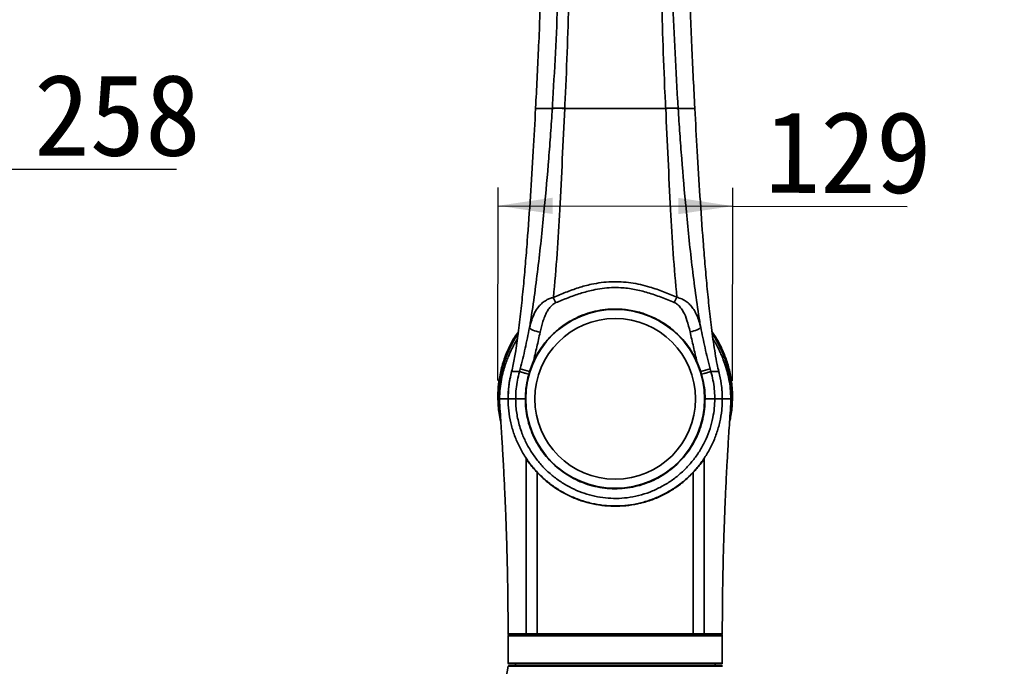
# Model space of a CAD drawing. Header units: millimetres. Extents: x 0 to 297, y 0 to 209.
# Tile 23 of 42: x 99 to 153, y 54 to 90. Entities that reach past the tile are written whole.
import ezdxf

# ---------------------------------------------------------------- set-up
doc = ezdxf.new("R2010")
doc.units = ezdxf.units.MM
doc.header["$PDSIZE"] = -1
doc.layers.add('图层0', color=7, linetype='Continuous')
doc.styles.add('SLDTEXTSTYLE0', font='SIMSUN.TTC')
doc.styles.add('SLDTEXTSTYLE5', font='SIMSUN.TTC', dxfattribs={"bigfont": 'bigfont'})
doc.dimstyles.new('SLDDIMSTYLE0', dxfattribs={"dimtxt": 4.5, "dimasz": 3, "dimexe": 0, "dimexo": 0.0625, "dimgap": 1.125, "dimtad": 2, "dimlfac": 10, "dimrnd": 1e-09, "dimzin": 12, "dimdsep": 46, "dimtxsty": 'SLDTEXTSTYLE0', "dimsah": 1, "dimcen": 0.09, "dimadec": 0, "dimazin": 3, "dimtfac": 1, "dimtofl": 0, "dimtmove": 0, "dimatfit": 3, "dimfxl": 0, "dimfrac": 2, "dimtolj": 1, "dimtzin": 12, "dimarcsym": 0})
doc.dimstyles.new('SLDDIMSTYLE10', dxfattribs={"dimtxt": 3.5, "dimasz": 3, "dimexe": 0, "dimexo": 0.0625, "dimgap": 0.875, "dimtad": 0, "dimtih": 1, "dimtoh": 1, "dimdec": 6, "dimlfac": 2, "dimrnd": 1e-09, "dimzin": 12, "dimdsep": 46, "dimtxsty": 'SLDTEXTSTYLE0', "dimblk1": 'NONE', "dimblk2": 'NONE', "dimsah": 1, "dimcen": 0, "dimadec": 0, "dimazin": 3, "dimtfac": 1, "dimtmove": 0, "dimatfit": 3, "dimldrblk": 'NONE', "dimfxl": 0, "dimfrac": 2, "dimtolj": 1, "dimtzin": 12, "dimarcsym": 0})
doc.dimstyles.new('SLDDIMSTYLE13', dxfattribs={"dimtxt": 3.5, "dimasz": 3, "dimexe": 0, "dimexo": 0.0625, "dimgap": 0.875, "dimtad": 0, "dimtih": 1, "dimtoh": 1, "dimlfac": 2, "dimrnd": 1e-09, "dimzin": 12, "dimdsep": 46, "dimtxsty": 'SLDTEXTSTYLE0', "dimblk1": 'NONE', "dimblk2": 'NONE', "dimsah": 1, "dimcen": 0, "dimadec": 0, "dimazin": 3, "dimtol": 1, "dimtp": 0.01, "dimtfac": 1, "dimtmove": 0, "dimatfit": 3, "dimldrblk": 'NONE', "dimfxl": 0, "dimfrac": 2, "dimtolj": 1, "dimarcsym": 0})
doc.dimstyles.new('SLDDIMSTYLE7', dxfattribs={"dimtxt": 3.5, "dimasz": 3, "dimexe": 0, "dimexo": 0.0625, "dimgap": 0.875, "dimtad": 0, "dimtih": 1, "dimtoh": 1, "dimlfac": 3, "dimrnd": 1e-09, "dimzin": 12, "dimdsep": 46, "dimtxsty": 'SLDTEXTSTYLE0', "dimblk1": 'NONE', "dimblk2": 'NONE', "dimsah": 1, "dimcen": 0, "dimadec": 0, "dimazin": 3, "dimtol": 1, "dimtp": 0.03, "dimtm": -0.01, "dimtfac": 1, "dimtmove": 0, "dimatfit": 3, "dimldrblk": 'NONE', "dimfxl": 0, "dimfrac": 2, "dimtolj": 1, "dimarcsym": 0})
doc.dimstyles.new('SLDDIMSTYLE8', dxfattribs={"dimtxt": 3.5, "dimasz": 3, "dimexe": 0, "dimexo": 0.0625, "dimgap": 0.875, "dimtad": 0, "dimtih": 1, "dimtoh": 1, "dimlfac": 3, "dimrnd": 1e-09, "dimzin": 12, "dimdsep": 46, "dimtxsty": 'SLDTEXTSTYLE0', "dimblk1": 'NONE', "dimblk2": 'NONE', "dimsah": 1, "dimcen": 0, "dimadec": 0, "dimazin": 3, "dimtfac": 1, "dimtmove": 0, "dimatfit": 3, "dimldrblk": 'NONE', "dimfxl": 0, "dimfrac": 2, "dimtolj": 1, "dimtzin": 12, "dimarcsym": 0})
doc.dimstyles.new('SLDDIMSTYLE9', dxfattribs={"dimtxt": 3.5, "dimasz": 3, "dimexe": 0, "dimexo": 0.0625, "dimgap": 0.875, "dimtad": 0, "dimtih": 1, "dimtoh": 1, "dimlfac": 2, "dimrnd": 1e-09, "dimzin": 12, "dimdsep": 46, "dimtxsty": 'SLDTEXTSTYLE0', "dimblk1": 'NONE', "dimblk2": 'NONE', "dimsah": 1, "dimcen": 0, "dimadec": 0, "dimazin": 3, "dimtfac": 1, "dimtmove": 0, "dimatfit": 3, "dimldrblk": 'NONE', "dimfxl": 0, "dimfrac": 2, "dimtolj": 1, "dimtzin": 12, "dimarcsym": 0})

# ---------------------------------------------------------------- blocks, each defined once
blk = doc.blocks.new('_D_2')
at = {"layer": '图层0'}
for p, q in [((71.324, 74.053), (71.324, 82.281)), ((97.067, 64.926), (97.067, 82.281)), ((97.067, 81.281), (71.324, 81.281)), ((97.067, 81.281), (107.885, 81.281))]:
    blk.add_line(p, q, dxfattribs=at)
for points in [[(71.324, 81.281), (74.324, 80.831), (74.324, 81.731)], [(97.067, 81.281), (94.067, 81.731), (94.067, 80.831)]]:
    blk.add_solid(points, dxfattribs=at)
at = {"layer": '图层0', "insert": (100.029, 86.518), "char_height": 4.5, "attachment_point": 1, "style": 'SLDTEXTSTYLE0'}
blk.add_mtext('258', dxfattribs=at)
blk = doc.blocks.new('_D_14')
at = {"layer": '图层0'}
for p, q in [((125.586, 69.635), (125.602, 80.266)), ((138.503, 69.615), (138.52, 80.246)), ((125.6, 79.266), (138.518, 79.246)), ((138.518, 79.246), (148.131, 79.232))]:
    blk.add_line(p, q, dxfattribs=at)
for points in [[(125.6, 79.266), (128.599, 78.811), (128.601, 79.711)], [(138.518, 79.246), (135.519, 79.701), (135.517, 78.801)]]:
    blk.add_solid(points, dxfattribs=at)
at = {"layer": '图层0', "insert": (140.283, 84.48), "char_height": 4.5, "attachment_point": 1, "rotation": 359.9134, "style": 'SLDTEXTSTYLE0'}
blk.add_mtext('129', dxfattribs=at)
blk = doc.blocks.new('SW_SYMBOL_HOLE_DEPTH')
at = {"layer": '图层0', "color": 0}
for p, q in [((0, 875), (800, 875)), ((400, 875), (400, 75)), ((100, 555), (400, 75)), ((700, 555), (400, 75))]:
    blk.add_line(p, q, dxfattribs=at)
blk = doc.blocks.new('_D_22')
at = {"layer": '图层0'}
blk.add_line((190.522, 127.2), (169.468, 127.2), dxfattribs=at)
at = {"layer": '图层0', "xscale": 0.004072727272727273, "yscale": 0.004072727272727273, "zscale": 0.004072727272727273}
blk.add_blockref('SW_SYMBOL_HOLE_DEPTH', (183.231, 127.487), dxfattribs=at)
at = {"layer": '图层0', "attachment_point": 1, "style": 'SLDTEXTSTYLE0'}
for s, insert, char_height in [('+', (177.412, 132.101), 2), ('0.03', (178.575, 132.101), 2), ('%%c', (169.468, 131.273), 3.5), ('4', (173.338, 131.273), 3.5), ('6', (186.897, 131.273), 3.5), ('0.01', (178.575, 129.774), 2), ('+', (177.412, 129.774), 2)]:
    blk.add_mtext(s, dxfattribs=dict(at, insert=insert, char_height=char_height))
blk = doc.blocks.new('_None')
blk = doc.blocks.new('_D_23')
at = {"layer": '图层0'}
blk.add_line((232.317, 127.552), (258.142, 127.552), dxfattribs=at)
at = {"layer": '图层0', "char_height": 3.5, "attachment_point": 1}
for s, insert, style in [('%%c', (237.978, 130.622), 'SLDTEXTSTYLE0'), (' 贯穿', (247.958, 130.622), 'SLDTEXTSTYLE5'), ('6-', (233.904, 130.622), 'SLDTEXTSTYLE0'), ('6.6', (241.848, 130.622), 'SLDTEXTSTYLE0'), ('圆周均布', (237.876, 126.549), 'SLDTEXTSTYLE5')]:
    blk.add_mtext(s, dxfattribs=dict(at, insert=insert, style=style))
blk = doc.blocks.new('_D_24')
at = {"layer": '图层0'}
blk.add_line((187.713, 100.037), (172.072, 100.037), dxfattribs=at)
at = {"layer": '图层0', "char_height": 3.5, "attachment_point": 1, "style": 'SLDTEXTSTYLE0'}
for s, insert in [('PCD', (172.072, 104.11)), ('%%c', (178.182, 104.11)), ('50', (182.052, 104.11))]:
    blk.add_mtext(s, dxfattribs=dict(at, insert=insert))
blk = doc.blocks.new('_D_25')
at = {"layer": '图层0'}
blk.add_line((195.24, 104.786), (220.862, 104.786), dxfattribs=at)
at = {"layer": '图层0', "xscale": 0.004072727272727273, "yscale": 0.004072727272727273, "zscale": 0.004072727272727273}
blk.add_blockref('SW_SYMBOL_HOLE_DEPTH', (213.122, 104.644), dxfattribs=at)
at = {"layer": '图层0', "char_height": 3.5, "attachment_point": 1}
for s, insert, style in [('4 x  M6 ', (196.828, 108.43), 'SLDTEXTSTYLE0'), (' 7', (216.788, 108.43), 'SLDTEXTSTYLE0'), ('圆周均布', (200.698, 104.357), 'SLDTEXTSTYLE5')]:
    blk.add_mtext(s, dxfattribs=dict(at, insert=insert, style=style))
blk = doc.blocks.new('_D_28')
at = {"layer": '图层0'}
blk.add_line((208.205, 56.62), (229.259, 56.62), dxfattribs=at)
at = {"layer": '图层0', "xscale": 0.004072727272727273, "yscale": 0.004072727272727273, "zscale": 0.004072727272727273}
blk.add_blockref('SW_SYMBOL_HOLE_DEPTH', (223.556, 56.906), dxfattribs=at)
at = {"layer": '图层0', "attachment_point": 1, "style": 'SLDTEXTSTYLE0'}
for s, insert, char_height in [('0.01', (218.9, 61.521), 2), ('%%c', (209.793, 60.693), 3.5), ('6', (213.663, 60.693), 3.5), ('+', (217.736, 61.521), 2), ('6', (227.222, 60.693), 3.5), ('0', (218.9, 59.193), 2)]:
    blk.add_mtext(s, dxfattribs=dict(at, insert=insert, char_height=char_height))

msp = doc.modelspace()

# ---------------------------------------------------------------- linework, layer by layer
at = {"color": 7, "linetype": 'Continuous', "lineweight": 35}
for p, q in [((127.65955928, 84.65559886), (127.65810904, 84.62845345)), ((128.57649291, 84.622964), (128.57682844, 84.62845406)), ((129.26088807, 84.63393879), (129.26061154, 84.62845345)), ((134.8257319, 84.62845325), (134.82551545, 84.6327147)), ((135.50953919, 84.62845397), (135.5098134, 84.62403304)), ((136.42827265, 84.62845345), (136.42681788, 84.65564306)), ((127.33081989, 70.14373295), (127.53085063, 70.6634712)), ((136.54862032, 70.67872021), (136.7555398, 70.14379348)), ((127.33081989, 70.14373295), (126.81269662, 70.2839337)), ((127.2828095, 69.98539176), (127.33081989, 70.14373295)), ((137.27350951, 70.28450824), (136.7555398, 70.14379348)), ((136.7555398, 70.14379348), (136.80356961, 69.98539188)), ((137.74928297, 70.12861951), (137.75957958, 70.08889357)), ((137.52624392, 68.62845345), (137.52624375, 68.62845345)), ((132.04318958, 62.72845345), (131.95020558, 62.72918621)), ((126.14318958, 55.57845373), (126.14318958, 54.07845345)), ((137.94300972, 55.57845373), (126.1433568, 55.57845373)), ((127.21107803, 55.62845373), (127.77893513, 55.62845373)), ((127.77893513, 55.62845373), (136.88073886, 55.62845373)), ((137.87975881, 55.62845373), (137.89301125, 55.62845373)), ((137.94297567, 55.57845373), (137.94300972, 55.57845373)), ((137.94318958, 54.07845345), (137.94318958, 55.57845373)), ((126.17756933, 53.92845345), (126.13953487, 53.89863139)), ((137.94684428, 53.89863139), (126.13953487, 53.89863139)), ((126.17756933, 53.92845345), (137.90880982, 53.92845345)), ((132.04318958, 54.02845345), (126.19318958, 54.02845345)), ((126.54318958, 54.02845345), (126.54318958, 53.92845345)), ((137.89318958, 54.02845345), (132.04318958, 54.02845345)), ((137.54318958, 53.92845345), (137.54318958, 54.02845345)), ((137.94684428, 53.89863139), (137.90880982, 53.92845345))]:
    msp.add_line(p, q, dxfattribs=at)
at = {"color": 8, "linetype": 'Continuous', "lineweight": 35}
for p, q in [((126.1433568, 55.57845373), (126.14318958, 55.57845373)), ((126.14318958, 54.07845345), (132.04318958, 54.07845345)), ((132.04318958, 54.07845345), (137.94318958, 54.07845345))]:
    msp.add_line(p, q, dxfattribs=at)
at = {"color": 7, "linetype": 'Continuous', "lineweight": 35, "flags": 128}
for points in [[(127.90684603, 72.29951177), (127.80002726, 72.32278072), (127.69675974, 72.3504409), (127.60047666, 72.38157274), (127.51437901, 72.41514125), (127.44132915, 72.45003041), (127.38375567, 72.48508033), (127.34357262, 72.51912573), (127.32211592, 72.55103478)], [(136.75291154, 72.57143008), (136.73140646, 72.53926073), (136.69120066, 72.50494823), (136.6336296, 72.4696323), (136.56060557, 72.43448599), (136.47455411, 72.40067672), (136.3783335, 72.3693275), (136.27513979, 72.3414796), (136.16840064, 72.31805804)], [(126.14406481, 68.52683183), (126.15317144, 68.97150794), (126.18663613, 69.34314338)], [(137.92244229, 69.12280909), (137.93320771, 68.97150794), (137.94318958, 68.62845345)]]:
    msp.add_lwpolyline(points, dxfattribs=at)
at = {"color": 7, "linetype": 'Continuous', "lineweight": 35}
for radius in [4.925, 4.425]:
    msp.add_circle((132.04318958, 68.62845345), radius, dxfattribs=at)
for centre, radius, start, end in [((131.22656168, 75.29021899), 2.80109457, 202.572698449, 209.067277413), ((132.86195338, 75.29483115), 2.79041555, 330.862613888, 337.400944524), ((132.04318958, 68.62845345), 5.9, 165.271473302, 172.565805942), ((126.1931829, 55.67845373), 0.05, 179.977632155, 270.000832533), ((126.19318958, 55.57845373), 0.05, 90, 180), ((137.89301048, 55.57845449), 0.04999924, 359.999126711, 89.999126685), ((137.89318956, 55.57845373), 0.05000001, 0.058721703, 89.999943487), ((137.89319644, 55.67845373), 0.05, 269.99958535, 0.007242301), ((116.21563118, 55.12994602), 10, 324.706538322, 352.927137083), ((126.19318958, 54.07845345), 0.05, 180, 270), ((137.89318958, 54.07845345), 0.05, 270, 0)]:
    msp.add_arc(centre, radius, start, end, dxfattribs=at)
for points, knots in [([(128.11794209, 98.12845345), (128.11794207, 98.12845145), (128.1046199, 97.05650838), (128.06333507, 94.80878377), (127.96159159, 91.38508986), (127.82799118, 87.96576207), (127.71387798, 85.72311495), (127.65955928, 84.65559886)], [0, 0, 0, 0, 0.000000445, 0.2386838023, 0.5004022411, 0.7621878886, 1, 1, 1, 1]), ([(128.57682848, 84.62845406), (128.5768286, 84.62845606), (128.59431354, 84.91457566), (128.67139867, 86.17752032), (128.79108907, 88.41740293), (128.91504892, 91.36176419), (129.00807287, 94.32041275), (129.05170717, 96.56830941), (129.06521152, 97.82550345), (129.06806361, 98.0910206)], [0, 0, 0, 0, 0.0000004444, 0.0637700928, 0.2814877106, 0.4992086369, 0.7200417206, 0.9408733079, 1, 1, 1, 1]), ([(129.52129086, 98.1284532), (129.5245285, 97.86369391), (129.53989671, 96.60695423), (129.54364327, 94.35847207), (129.50591165, 91.39391683), (129.42990169, 88.43966816), (129.33887112, 86.18965948), (129.2752776, 84.92101423), (129.26088734, 84.6339388)], [0, 0, 0, 0, 0.0588687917, 0.2794339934, 0.5000014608, 0.7181085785, 0.9362121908, 1, 1, 1, 1]), ([(134.8255156, 84.6327147), (134.81163062, 84.90933787), (134.74820258, 86.17298126), (134.65862904, 88.42345791), (134.56817042, 91.98631533), (134.536291, 95.22077825), (134.55857782, 97.46943348), (134.56510948, 98.1284533)], [0, 0, 0, 0, 0.061459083, 0.2807514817, 0.5000475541, 0.8534775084, 1, 1, 1, 1]), ([(135.01787901, 98.12845478), (135.01787904, 98.12845278), (135.02631507, 97.45581124), (135.05213526, 95.19518891), (135.14582509, 91.95313932), (135.29558966, 88.40141903), (135.41526484, 86.16143651), (135.49246628, 84.90383127), (135.5095391, 84.62845597), (135.50953922, 84.62845397)], [0, 0, 0, 0, 0.0000004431, 0.1493435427, 0.5021647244, 0.720480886, 0.9387941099, 0.9999995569, 1, 1, 1, 1]), ([(136.42681788, 84.65564306), (136.3724993, 85.72314579), (136.2583729, 87.96602949), (136.12476564, 91.38612999), (136.02295503, 94.80982474), (135.98186803, 97.05729327), (135.96843747, 98.12845145), (135.96843745, 98.12845345)], [0, 0, 0, 0, 0.2378099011, 0.4996520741, 0.761490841, 0.999999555, 1, 1, 1, 1]), ([(127.65810904, 84.62845345), (127.65810893, 84.62845145), (127.61607287, 83.84211642), (127.52700206, 82.22751627), (127.37785805, 79.78594991), (127.23136952, 77.71958657), (127.09867876, 76.06987243), (126.98908832, 74.83584137), (126.86473588, 73.60839254), (126.74790444, 72.6075182), (126.64473747, 71.83330347), (126.55276308, 71.20129199), (126.47389843, 70.77430307), (126.42764954, 70.5239023)], [0, 0, 0, 0, 0.0000004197, 0.1652499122, 0.3393555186, 0.5134482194, 0.6003969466, 0.6874045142, 0.7743203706, 0.8611439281, 0.9017772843, 0.9423988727, 1, 1, 1, 1]), ([(127.32211592, 72.55103478), (127.34109476, 72.66528518), (127.44554035, 73.29403532), (127.61282653, 74.44094139), (127.87451447, 76.51199476), (128.13562847, 78.98619892), (128.34992917, 81.40438025), (128.48885129, 83.24319864), (128.54728092, 84.16304848), (128.57649515, 84.62296423)], [0, 0, 0, 0, 0.02861946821, 0.15750048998, 0.28638856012, 0.54445356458, 0.77211234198, 0.88605844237, 1, 1, 1, 1]), ([(128.57682867, 84.62845406), (128.44555403, 84.62845394), (128.18315766, 84.6284537), (127.91337121, 84.62845353), (127.72584981, 84.62845346), (127.68069761, 84.62845345), (127.65810905, 84.62845345)], [0, 0, 0, 0, 0.2534736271, 0.5066519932, 0.7531897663, 1, 1, 1, 1]), ([(129.26054307, 84.62845334), (129.21669898, 83.69771821), (129.12899508, 81.83591466), (129.00800489, 79.16705693), (128.85685255, 76.62520423), (128.71233162, 75.01856128), (128.64004992, 74.2150038)], [0, 0, 0, 0, 0.2681544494, 0.5364049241, 0.7681343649, 1, 1, 1, 1]), ([(129.26057846, 84.62845345), (129.43235484, 84.6284535), (129.77590166, 84.62845362), (130.41309706, 84.628454), (131.169754, 84.62845429), (131.75206355, 84.62845361), (132.04318957, 84.62845326)], [0, 0, 0, 0, 0.1983005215, 0.3965941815, 0.6983268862, 1, 1, 1, 1]), ([(132.04318957, 84.62845326), (132.33431538, 84.62845372), (132.91662464, 84.62845464), (133.673272, 84.62845291), (134.31045107, 84.62845282), (134.65398368, 84.62845311), (134.8257529, 84.62845325)], [0, 0, 0, 0, 0.3016785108, 0.6034167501, 0.8017050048, 1, 1, 1, 1]), ([(134.8257319, 84.62845325), (134.90416901, 84.63055014), (135.06104332, 84.63474394), (135.25497433, 84.63551138), (135.41308396, 84.63247154), (135.47757024, 84.62684587), (135.5098134, 84.62403304)], [0, 0, 0, 0, 0.24999954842, 0.4999993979, 0.74999954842, 1, 1, 1, 1]), ([(135.43811121, 74.22252998), (135.36640038, 75.0241991), (135.22292229, 76.62816821), (135.07567576, 79.16725724), (134.96030111, 81.83554354), (134.8706191, 83.69740401), (134.8257724, 84.62845249)], [0, 0, 0, 0, 0.2314864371, 0.4631550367, 0.7315434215, 1, 1, 1, 1]), ([(136.42827264, 84.62845345), (136.40568398, 84.62845345), (136.36053158, 84.62845346), (136.17300857, 84.62845352), (135.9032182, 84.62845366), (135.6408165, 84.62845387), (135.50953919, 84.62845397)], [0, 0, 0, 0, 0.2468087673, 0.4933450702, 0.7465249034, 1, 1, 1, 1]), ([(135.50981488, 84.6240329), (135.5394508, 84.16434963), (135.59872391, 83.24496316), (135.73836944, 81.40508954), (135.94715367, 78.98464634), (136.20459807, 76.50657282), (136.46524169, 74.43214723), (136.63205216, 73.29364659), (136.73563496, 72.67466933), (136.75291154, 72.57143008)], [0, 0, 0, 0, 0.1140799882, 0.2281649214, 0.4565961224, 0.7152079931, 0.8446527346, 0.9740896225, 1, 1, 1, 1]), ([(137.65913381, 70.52176946), (137.62097671, 70.72262087), (137.54456653, 71.12482892), (137.45060624, 71.75727526), (137.34059511, 72.58434173), (137.21972119, 73.61164386), (137.09548429, 74.8385547), (136.98594166, 76.07243769), (136.85372398, 77.72173451), (136.70819386, 79.78714924), (136.55963787, 82.22780979), (136.47038114, 83.84194502), (136.42827275, 84.62845145), (136.42827264, 84.62845345)], [0, 0, 0, 0, 0.0464965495, 0.0931100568, 0.1396970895, 0.2264213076, 0.3132538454, 0.4001945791, 0.4870664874, 0.6609281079, 0.8348040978, 0.9999995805, 1, 1, 1, 1]), ([(128.64004992, 74.2150038), (128.86664788, 74.3117567), (129.31986388, 74.50527107), (130.01531509, 74.75651859), (130.66840365, 74.93563341), (131.27383871, 75.03975044), (131.82113989, 75.08634182), (132.36891493, 75.08323204), (132.90948396, 75.02767062), (133.43810096, 74.92872607), (134.04055301, 74.76896707), (134.7079425, 74.53416069), (135.19465685, 74.32643453), (135.43811121, 74.22252998)], [0, 0, 0, 0, 0.1055317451, 0.2110728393, 0.3163048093, 0.3929828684, 0.469843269, 0.5464373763, 0.6219433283, 0.6976763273, 0.7733062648, 0.8866078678, 1, 1, 1, 1]), ([(135.29925495, 73.93616269), (135.05934758, 74.03491), (134.57971035, 74.23233156), (133.85198002, 74.48584591), (133.10802652, 74.67230219), (132.43259654, 74.76049063), (131.83476708, 74.76366956), (131.32418552, 74.7188821), (130.74984328, 74.61836604), (130.12137809, 74.44543263), (129.44366982, 74.20318477), (129.00006982, 74.02062655), (128.77826543, 73.92934563)], [0, 0, 0, 0, 0.1158132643, 0.2315408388, 0.343268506, 0.4548019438, 0.5294558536, 0.6043701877, 0.6791177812, 0.7858825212, 0.8929391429, 1, 1, 1, 1]), ([(127.32211592, 72.55103478), (127.35923305, 72.69273629), (127.4334252, 72.97597853), (127.596644, 73.36850447), (127.79475248, 73.68159934), (128.02008554, 73.91504123), (128.22630033, 74.06124782), (128.43583023, 74.16225748), (128.57201266, 74.19743098), (128.64004992, 74.2150038)], [0, 0, 0, 0, 0.1925168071, 0.3848151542, 0.5797527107, 0.7041065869, 0.8281745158, 0.9141553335, 1, 1, 1, 1]), ([(128.77826543, 73.92934563), (128.73683709, 73.90874817), (128.65235158, 73.86674343), (128.52444533, 73.75870585), (128.39710082, 73.61041719), (128.26829329, 73.40277975), (128.1553196, 73.15973525), (128.02358882, 72.78977801), (127.95375368, 72.49650241), (127.90684603, 72.29951177)], [0, 0, 0, 0, 0.0705823, 0.143939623, 0.2602874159, 0.3795117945, 0.532761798, 0.6861602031, 1, 1, 1, 1]), ([(136.16840064, 72.31805804), (136.11689159, 72.53106357), (136.02382617, 72.91591731), (135.84340969, 73.3593574), (135.65591763, 73.6536826), (135.49184905, 73.83366947), (135.35484634, 73.9065785), (135.29925495, 73.93616269)], [0, 0, 0, 0, 0.3424789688, 0.6187835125, 0.761427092, 0.9031946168, 1, 1, 1, 1]), ([(135.43811121, 74.22252998), (135.53040118, 74.19699559), (135.7190702, 74.14479548), (135.9586212, 74.00002419), (136.12744773, 73.85314037), (136.27824896, 73.68320625), (136.4111919, 73.49157747), (136.54889156, 73.21970433), (136.66370021, 72.91397869), (136.72316926, 72.68563282), (136.75291154, 72.57143008)], [0, 0, 0, 0, 0.1177552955, 0.2407279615, 0.3640400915, 0.4218380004, 0.5550201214, 0.6883321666, 0.8441254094, 1, 1, 1, 1]), ([(127.53085063, 70.6634712), (127.60704973, 70.81942213), (127.75945953, 71.13134776), (128.09692309, 71.63934047), (128.55309357, 72.16747185), (129.09610604, 72.62476944), (129.6318627, 72.96292766), (130.13525852, 73.20690617), (130.66344085, 73.39355744), (131.21087535, 73.51800093), (131.76892762, 73.58079358), (132.40184522, 73.58099238), (133.09841706, 73.48424313), (133.83955719, 73.26288074), (134.5358271, 72.92766588), (135.11484764, 72.52952912), (135.58158173, 72.1046924), (135.95077929, 71.68238612), (136.28393383, 71.20999486), (136.45833169, 70.85994616), (136.54862032, 70.67872021)], [0, 0, 0, 0, 0.0456002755, 0.0912075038, 0.1607654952, 0.2303401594, 0.2797679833, 0.3293483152, 0.3787563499, 0.427746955, 0.4769163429, 0.5258926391, 0.593346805, 0.6608247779, 0.7293968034, 0.7979827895, 0.8475496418, 0.8972705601, 0.9468152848, 1, 1, 1, 1]), ([(125.74208138, 67.37907645), (125.72285091, 67.45356727), (125.63052958, 67.81118168), (125.58225988, 68.39328697), (125.58088268, 69.11162526), (125.65764745, 69.80301918), (125.82453014, 70.5365222), (126.10837859, 71.2952899), (126.4020098, 71.89573456), (126.63652327, 72.22005773), (126.70852497, 72.31963333)], [0, 0, 0, 0, 0.0447014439, 0.2146020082, 0.3397463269, 0.4648852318, 0.6201824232, 0.775968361, 0.931216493, 1, 1, 1, 1]), ([(126.81269662, 70.2839337), (126.86118759, 70.47204773), (126.95818086, 70.84831973), (127.08302846, 71.4182005), (127.20449202, 71.9877992), (127.28290755, 72.36328767), (127.32211592, 72.55103478)], [0, 0, 0, 0, 0.2476484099, 0.4953546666, 0.7476734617, 1, 1, 1, 1]), ([(127.90684603, 72.29951177), (127.84773038, 72.03073475), (127.72893318, 71.4906077), (127.59708751, 70.94005759), (127.53085063, 70.6634712)], [0, 0, 0, 0, 0.49761813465, 1, 1, 1, 1]), ([(136.54862032, 70.67872021), (136.4822455, 70.95324105), (136.34884804, 71.50496205), (136.2287442, 72.04614998), (136.16840064, 72.31805804)], [0, 0, 0, 0, 0.4975718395, 1, 1, 1, 1]), ([(136.75291154, 72.57143008), (136.79208905, 72.38549752), (136.87044286, 72.01363818), (136.99319035, 71.4425941), (137.12245525, 70.86444034), (137.2231616, 70.47780549), (137.27350951, 70.28450824)], [0, 0, 0, 0, 0.2477678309, 0.4955279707, 0.7477903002, 1, 1, 1, 1]), ([(137.37502246, 72.33465225), (137.46963576, 72.19543512), (137.69454817, 71.86449155), (137.97041008, 71.30576939), (138.22609491, 70.64244676), (138.40704341, 69.9266961), (138.50600263, 69.16646129), (138.50486778, 68.39122081), (138.448834, 67.79095427), (138.36399666, 67.45335121), (138.34431533, 67.37503102)], [0, 0, 0, 0, 0.0942303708, 0.224002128, 0.35348279, 0.5016289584, 0.6502132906, 0.7983736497, 0.9532249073, 1, 1, 1, 1]), ([(126.65661379, 71.93077218), (126.63833431, 71.90191736), (126.57908703, 71.80839336), (126.49523232, 71.65707052), (126.41321775, 71.50355568), (126.34698522, 71.37238422), (126.2792596, 71.23240066), (126.19284477, 71.04159269), (126.09036655, 70.79331165), (125.97866374, 70.48518578), (125.86656951, 70.11454991), (125.7673475, 69.67877044), (125.69091334, 69.176055), (125.68016345, 68.81793167), (125.67447582, 68.62845343)], [0, 0, 0, 0, 0.0293763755, 0.0952144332, 0.1485717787, 0.1789959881, 0.2221028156, 0.2821121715, 0.3590549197, 0.4529389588, 0.563779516, 0.6916469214, 0.8368545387, 1, 1, 1, 1]), ([(138.41188419, 68.62845345), (138.40615645, 68.81793056), (138.39533067, 69.17605353), (138.31881241, 69.67876852), (138.21211035, 70.1469136), (138.08106779, 70.56794523), (137.94156063, 70.93087436), (137.82403745, 71.19712116), (137.73371283, 71.38418976), (137.65839763, 71.53179103), (137.57822701, 71.68003888), (137.50164244, 71.81737856), (137.44744152, 71.90287688), (137.42885042, 71.93220308)], [0, 0, 0, 0, 0.1630768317, 0.3082248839, 0.4360394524, 0.5753546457, 0.6866643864, 0.7699926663, 0.8253873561, 0.8649866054, 0.9129774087, 0.9701509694, 1, 1, 1, 1]), ([(126.42764954, 70.5239023), (126.39973598, 70.39155874), (126.37182202, 70.25921323), (126.33743984, 70.12845538), (126.33743934, 70.12845345)], [0, 0, 0, 0, 0.9999852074, 1, 1, 1, 1]), ([(137.74893721, 70.12845345), (137.7489367, 70.12845538), (137.71473673, 70.25851328), (137.68693506, 70.39014235), (137.65913381, 70.52176946)], [0, 0, 0, 0, 0.0000148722, 1, 1, 1, 1]), ([(126.33744219, 70.12845345), (126.33744168, 70.12845151), (126.30245269, 69.99539334), (126.24221048, 69.72672047), (126.16306598, 69.22684975), (126.15107204, 68.85880914), (126.14356506, 68.62845345)], [0, 0, 0, 0, 0.0000039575, 0.2722426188, 0.5444984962, 1, 1, 1, 1]), ([(126.76980824, 70.12845345), (126.68564208, 70.12845345), (126.5173205, 70.12845345), (126.37302267, 70.12845345), (126.34930399, 70.12845345), (126.33744221, 70.12845345)], [0, 0, 0, 0, 0.3333160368, 0.6665894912, 1, 1, 1, 1]), ([(126.56013523, 68.62845345), (126.56013524, 68.62845545), (126.56027531, 68.65053362), (126.5621746, 68.83359422), (126.57987627, 69.1792203), (126.64890058, 69.65937957), (126.72660257, 69.9736501), (126.76980769, 70.12845149), (126.76980822, 70.1284534)], [0, 0, 0, 0, 0.0000039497, 0.0436015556, 0.3615409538, 0.6826097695, 0.9999960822, 1, 1, 1, 1]), ([(126.76980805, 70.12845345), (126.76980859, 70.12845537), (126.78426677, 70.18023742), (126.79848196, 70.23208653), (126.81269662, 70.2839337)], [0, 0, 0, 0, 0.00003720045, 1, 1, 1, 1]), ([(127.28280951, 69.98539179), (127.23399939, 69.99900356), (127.11664056, 70.03173163), (126.95339139, 70.07725722), (126.81767118, 70.11510577), (126.78576254, 70.12400419), (126.76980822, 70.1284534)], [0, 0, 0, 0, 0.1918212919, 0.4612141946, 0.7306070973, 1, 1, 1, 1]), ([(127.09318984, 68.62683622), (127.10014162, 68.8256847), (127.11414872, 69.22634318), (127.19928391, 69.67895302), (127.26756881, 69.92947668), (127.28280954, 69.98539189)], [0, 0, 0, 0, 0.4335584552, 0.873574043, 1, 1, 1, 1]), ([(137.31657092, 70.12845345), (137.3006166, 70.12400424), (137.26870796, 70.11510581), (137.13298775, 70.07725726), (136.96973858, 70.03173165), (136.85237976, 69.99900357), (136.80356964, 69.98539179)], [0, 0, 0, 0, 0.2693929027, 0.5387858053, 0.808178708, 1, 1, 1, 1]), ([(136.80356964, 69.98539179), (136.8516682, 69.79067124), (136.94859353, 69.39828207), (136.98986147, 68.9395607), (136.99260744, 68.68151559), (136.99318931, 68.62683621)], [0, 0, 0, 0, 0.43704712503, 0.88071112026, 1, 1, 1, 1]), ([(137.27350951, 70.28450824), (137.28778313, 70.2324699), (137.30205728, 70.18042963), (137.31657038, 70.12845537), (137.31657092, 70.12845345)], [0, 0, 0, 0, 0.9999629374, 1, 1, 1, 1]), ([(137.31657092, 70.12845345), (137.41846324, 70.12845345), (137.59294924, 70.12845345), (137.72025924, 70.12845345), (137.73937655, 70.12845345), (137.74893721, 70.12845345)], [0, 0, 0, 0, 0.4123357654, 0.7061063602, 1, 1, 1, 1]), ([(137.31657092, 70.12845345), (137.31657146, 70.12845152), (137.35977694, 69.97364889), (137.43747941, 69.65937603), (137.50650364, 69.17921327), (137.52420471, 68.83358844), (137.52610386, 68.65053019), (137.52624391, 68.62845545), (137.52624392, 68.62845345)], [0, 0, 0, 0, 0.0000039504, 0.3173927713, 0.6384636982, 0.9564052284, 0.9999960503, 1, 1, 1, 1]), ([(137.94281409, 68.62845345), (137.94281409, 68.62845545), (137.94283133, 68.76603983), (137.93317295, 69.04132537), (137.88026964, 69.54420376), (137.80747868, 69.90582759), (137.74893747, 70.12845151), (137.74893696, 70.12845345)], [0, 0, 0, 0, 0.0000039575, 0.2722482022, 0.5445018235, 0.9999960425, 1, 1, 1, 1]), ([(125.67685186, 68.62876364), (125.67664635, 68.62312019), (125.66814217, 68.38959212), (125.70645919, 67.94261849), (125.74682245, 67.30401179), (125.78652198, 66.70867846), (125.82577489, 66.06684707), (125.86432599, 65.39964181), (125.90077017, 64.7213276), (125.93783285, 63.98819376), (125.9745952, 63.20290187), (126.01068377, 62.34292381), (126.03744954, 61.63060326), (126.05848618, 61.0097061), (126.07531317, 60.46194029), (126.09066794, 59.89664465), (126.10336681, 59.35502023), (126.11310758, 58.87169618), (126.12075408, 58.43049162), (126.12767925, 57.96684677), (126.13424108, 57.42862254), (126.13970069, 56.78821851), (126.1428542, 56.19446086), (126.14283676, 55.81530457), (126.14283046, 55.67844586)], [0, 0, 0, 0, 0.0013129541, 0.0543305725, 0.1038890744, 0.1500261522, 0.1927462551, 0.2529835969, 0.3048150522, 0.3498586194, 0.4226542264, 0.4865785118, 0.5494428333, 0.5874744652, 0.6302013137, 0.6761443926, 0.7182144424, 0.755486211, 0.7879603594, 0.8203647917, 0.8627937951, 0.9123726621, 0.968370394, 1, 1, 1, 1]), ([(126.14356506, 68.62845345), (126.15169941, 68.62845345), (126.16796471, 68.62845345), (126.26412255, 68.62845345), (126.39318698, 68.62845345), (126.5044821, 68.62845345), (126.56013535, 68.62845345)], [0, 0, 0, 0, 0.2800760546, 0.5600356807, 0.7799953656, 1, 1, 1, 1]), ([(126.14356506, 68.62845345), (126.14356506, 68.62845145), (126.14356514, 68.40836505), (126.1691314, 67.96710508), (126.28071967, 67.31433288), (126.46396642, 66.67788014), (126.71886203, 66.06673767), (127.03956474, 65.48763539), (127.42285478, 64.94636888), (127.86625593, 64.4515305), (128.36245313, 64.00803128), (128.90521039, 63.62181838), (129.48922743, 63.30024352), (130.10577305, 63.04539777), (130.74632608, 62.86093172), (131.40327499, 62.75192145), (132.06754151, 62.71700292), (132.72997606, 62.7564246), (133.38174463, 62.8716813), (134.01509245, 63.05775387), (134.62492936, 63.31292655), (135.20241947, 63.63646242), (135.74135505, 64.0221317), (136.23555855, 64.46578613), (136.67664422, 64.96409374), (137.06048044, 65.50922216), (137.38162329, 66.09371506), (137.63329878, 66.71141155), (137.81482504, 67.35328574), (137.90829201, 67.92435295), (137.93969318, 68.3507816), (137.94200342, 68.55632706), (137.94281409, 68.62845345)], [0, 0, 0, 0, 0.000000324, 0.0356577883, 0.0714299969, 0.1070890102, 0.1427302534, 0.1784843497, 0.2141265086, 0.2499582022, 0.2859033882, 0.3217345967, 0.3576532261, 0.3936866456, 0.4296041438, 0.4654160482, 0.5013437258, 0.5371553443, 0.5726962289, 0.6083500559, 0.643892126, 0.6795738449, 0.7153680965, 0.7510500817, 0.7869457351, 0.8229556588, 0.8588509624, 0.8947623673, 0.9307891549, 0.9666994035, 0.9883147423, 1, 1, 1, 1]), ([(137.52624375, 68.62845345), (137.52624375, 68.62845145), (137.52624368, 68.45564933), (137.50890663, 68.10981044), (137.42785474, 67.56292995), (137.27965345, 66.99418962), (137.05624719, 66.4144408), (136.77029105, 65.863699), (136.42426867, 65.34965324), (136.02493679, 64.87704261), (135.57322975, 64.4472859), (135.07188997, 64.06861468), (134.52751843, 63.74585083), (133.94671373, 63.48491323), (133.33621208, 63.29336765), (132.71783817, 63.17640921), (132.10376476, 63.13513229), (131.50335286, 63.16259339), (130.91093453, 63.25674427), (130.33441358, 63.41746256), (129.77980377, 63.63886394), (129.24654272, 63.921041), (128.74266769, 64.2639803), (128.27434907, 64.66337856), (127.84786388, 65.11526331), (127.47163304, 65.61722496), (127.15092843, 66.16293965), (126.87674722, 66.77892709), (126.67357623, 67.4644042), (126.57274013, 68.10032633), (126.56343826, 68.49006642), (126.5601354, 68.62845345)], [0, 0, 0, 0, 0.0000003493, 0.0301799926, 0.0603609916, 0.0964158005, 0.1325908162, 0.1686526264, 0.204565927, 0.2405899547, 0.2765047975, 0.313234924, 0.3500822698, 0.3868075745, 0.4241925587, 0.4615746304, 0.49645357, 0.5314473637, 0.5663292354, 0.6009920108, 0.6357609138, 0.670429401, 0.7061564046, 0.7419923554, 0.7777208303, 0.8144586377, 0.851313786, 0.8880467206, 0.9319434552, 0.9758348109, 1, 1, 1, 1]), ([(127.09318984, 68.62683622), (127.02816235, 68.62703196), (126.89665381, 68.62742781), (126.73012563, 68.62793395), (126.60505383, 68.62831584), (126.57510821, 68.62840758), (126.5601354, 68.62845345)], [0, 0, 0, 0, 0.245878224, 0.4972525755, 0.7486262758, 1, 1, 1, 1]), ([(136.99318931, 68.62683621), (136.9869753, 68.44038895), (136.97454729, 68.06749442), (136.87682178, 67.51631362), (136.72139995, 66.9800077), (136.50658896, 66.46548714), (136.23637554, 65.97784754), (135.91182303, 65.52449761), (135.53908458, 65.10998401), (135.12262004, 64.7393034), (134.66632447, 64.41893296), (134.17739201, 64.1511687), (133.6617113, 63.93923505), (133.12509235, 63.78795897), (132.57508569, 63.69712635), (132.01832071, 63.66783214), (131.46187836, 63.70270713), (130.91281271, 63.79904897), (130.37773846, 63.95569686), (129.86420793, 64.17278981), (129.3779828, 64.44544342), (128.92492141, 64.77037311), (128.51219441, 65.14521045), (128.14363124, 65.56343939), (127.82364209, 66.02001776), (127.55833132, 66.51033929), (127.34869612, 67.02697682), (127.20086024, 67.55686351), (127.11021382, 68.09229225), (127.0988645, 68.4486549), (127.09318984, 68.62683622)], [0, 0, 0, 0, 0.0359791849, 0.0719583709, 0.1077234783, 0.1436026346, 0.1793677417, 0.2151328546, 0.2510120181, 0.2867771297, 0.3225418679, 0.3584206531, 0.3941853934, 0.429950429, 0.4658295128, 0.5015945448, 0.5373594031, 0.5732383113, 0.6090031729, 0.6447680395, 0.6806469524, 0.7164118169, 0.7521768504, 0.7880559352, 0.8238209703, 0.8595857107, 0.8954644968, 0.9312292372, 0.9656146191, 1, 1, 1, 1]), ([(136.99318931, 68.62683621), (137.0582168, 68.62703195), (137.18972534, 68.6274278), (137.35625352, 68.62793395), (137.48132532, 68.62831584), (137.51127094, 68.62840758), (137.52624375, 68.62845345)], [0, 0, 0, 0, 0.245878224, 0.4972525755, 0.7486262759, 1, 1, 1, 1]), ([(137.94281409, 68.62845345), (137.93467975, 68.62845345), (137.91841444, 68.62845345), (137.82225664, 68.62845345), (137.69319224, 68.62845345), (137.58189715, 68.62845345), (137.52624392, 68.62845345)], [0, 0, 0, 0, 0.2800760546, 0.5600356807, 0.7799953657, 1, 1, 1, 1]), ([(137.94348914, 55.67844598), (137.94344642, 55.77189094), (137.94330207, 56.0875587), (137.94563281, 56.60716121), (137.95005332, 57.21159201), (137.95585446, 57.74647266), (137.96223398, 58.21186567), (137.97027441, 58.71091421), (137.98179775, 59.30953609), (137.99916358, 60.04149616), (138.02075291, 60.79219619), (138.04315745, 61.46474268), (138.06432784, 62.04052344), (138.08493261, 62.56108361), (138.10784408, 63.10185706), (138.13432573, 63.68452409), (138.16542395, 64.3247773), (138.1967445, 64.9290143), (138.22779749, 65.49456816), (138.2578297, 66.01494101), (138.29204432, 66.5819567), (138.3325034, 67.19566923), (138.37383194, 67.85577476), (138.41713481, 68.33895422), (138.40782968, 68.60183065), (138.40688056, 68.62864394)], [0, 0, 0, 0, 0.0215961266, 0.0729541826, 0.1200701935, 0.1612769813, 0.1965888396, 0.2276890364, 0.2768535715, 0.3350862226, 0.3969920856, 0.4504731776, 0.4906631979, 0.5301860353, 0.5711468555, 0.6161165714, 0.665121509, 0.7193680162, 0.7559548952, 0.7961907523, 0.8400820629, 0.887633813, 0.9388507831, 0.9937628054, 1, 1, 1, 1]), ([(127.74318959, 64.57187249), (127.74318822, 64.57187394), (127.67744501, 64.64168801), (127.54937149, 64.78457945), (127.34699838, 65.03398441), (127.21527248, 65.21687569), (127.14319005, 65.32420707), (127.14318893, 65.32420873)], [0, 0, 0, 0, 0.0000062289, 0.2986662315, 0.5973299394, 0.9999937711, 1, 1, 1, 1]), ([(127.14318893, 65.32420835), (127.14318903, 65.18048653), (127.14318923, 64.89303022), (127.14318969, 64.33716386), (127.14318964, 63.74135611), (127.14318951, 63.12973491), (127.14318962, 62.53091286), (127.14318955, 61.89375791), (127.14318959, 61.19763167), (127.14318957, 60.4485588), (127.14318958, 59.65321173), (127.14318957, 58.85854161), (127.14318959, 58.06371178), (127.14318959, 57.26883606), (127.14318936, 56.47389812), (127.14319018, 55.94395709), (127.14319058, 55.67898552)], [0, 0, 0, 0, 0.0827614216, 0.1655301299, 0.2483200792, 0.3113522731, 0.3743840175, 0.4374210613, 0.5004467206, 0.5717869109, 0.6431243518, 0.7145006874, 0.7858723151, 0.8572493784, 0.9286244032, 1, 1, 1, 1]), ([(136.94318958, 65.32399903), (136.94318846, 65.32399737), (136.87122294, 65.21687645), (136.73955089, 65.0341257), (136.53719309, 64.7847741), (136.4089941, 64.64174174), (136.34319096, 64.57185505), (136.34318959, 64.57185359)], [0, 0, 0, 0, 0.0000062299, 0.4019863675, 0.7009935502, 0.9999937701, 1, 1, 1, 1]), ([(136.94318958, 65.32399904), (136.94318958, 65.1802099), (136.94318958, 64.89260319), (136.94318957, 64.33645529), (136.94318957, 63.74037707), (136.94318957, 63.12882255), (136.94318957, 62.53004176), (136.94318957, 61.8929746), (136.94318957, 61.19694552), (136.94318958, 60.44796127), (136.94318957, 59.65272237), (136.94318958, 58.85815202), (136.94318956, 58.06341839), (136.94318956, 57.26863556), (136.9431898, 56.4737955), (136.94318897, 55.94391965), (136.94318855, 55.67898076)], [0, 0, 0, 0, 0.0827699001, 0.1655561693, 0.2483430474, 0.3113712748, 0.3744030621, 0.4374370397, 0.5004613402, 0.5717993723, 0.6431347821, 0.7145078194, 0.7858786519, 0.8572534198, 0.9286264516, 1, 1, 1, 1]), ([(127.74318958, 55.6793262), (127.74318958, 55.94400871), (127.74318959, 56.47267296), (127.7431896, 57.26481809), (127.74318961, 58.05525821), (127.74318962, 58.84197735), (127.74318963, 59.61279089), (127.74318964, 60.35351605), (127.74318964, 61.02201616), (127.74318965, 61.62176973), (127.74318964, 62.15943139), (127.74318964, 62.66143767), (127.74318964, 63.12661646), (127.74318963, 63.55561279), (127.74318962, 63.94196576), (127.7431896, 64.28875815), (127.74318959, 64.47611603), (127.74318959, 64.5718729)], [0, 0, 0, 0, 0.07917283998, 0.15813606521, 0.23692627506, 0.31557124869, 0.39343886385, 0.46736676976, 0.53726352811, 0.59656366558, 0.65423254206, 0.71088032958, 0.76717829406, 0.82383298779, 0.88158231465, 0.93947782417, 1, 1, 1, 1]), ([(136.34318959, 64.5718538), (136.19308199, 64.42225904), (135.89242847, 64.12263269), (135.38400559, 63.73786917), (134.832769, 63.40056128), (134.23733134, 63.12433559), (133.60621747, 62.91270699), (132.956195, 62.77270949), (132.29531984, 62.70824961), (131.63232661, 62.71712963), (130.97383493, 62.79927802), (130.32864603, 62.95653815), (129.70455658, 63.18438223), (129.27623086, 63.39728232), (128.93474982, 63.59619847), (128.61586582, 63.80197745), (128.17838346, 64.13687201), (127.88825403, 64.42687211), (127.74318959, 64.57187189)], [0, 0, 0, 0, 0.0659727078, 0.1321380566, 0.1981105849, 0.2670418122, 0.3361937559, 0.405125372, 0.4737860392, 0.5426636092, 0.6113235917, 0.6801250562, 0.7491456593, 0.817947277, 0.8288101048, 0.8722870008, 0.9361436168, 1, 1, 1, 1]), ([(136.34318958, 55.67931533), (136.34318958, 55.94640716), (136.34318959, 56.47978512), (136.3431896, 57.27899914), (136.34318961, 58.07636804), (136.34318962, 58.86969139), (136.34318963, 59.6462516), (136.34318964, 60.39134454), (136.34318964, 61.07379388), (136.34318965, 61.69589194), (136.34318964, 62.26259317), (136.34318964, 62.78936457), (136.34318963, 63.27495457), (136.34318962, 63.71821563), (136.34318961, 64.07305867), (136.3431896, 64.35778024), (136.34318959, 64.4996476), (136.34318959, 64.5718538)], [0, 0, 0, 0, 0.0799278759, 0.1596146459, 0.2391402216, 0.3184985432, 0.3970015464, 0.4713654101, 0.5417254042, 0.6047124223, 0.6659617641, 0.7262184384, 0.7862806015, 0.847017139, 0.9093591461, 0.9538665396, 1, 1, 1, 1]), ([(127.18475241, 55.62845373), (127.09760955, 55.62845373), (126.92332465, 55.62845373), (126.70400043, 55.62845373), (126.51857843, 55.62845373), (126.37356116, 55.62845373), (126.27063472, 55.62845373), (126.207541, 55.62845373), (126.19796539, 55.62845373), (126.19335538, 55.62845373)], [0, 0, 0, 0, 0.1429511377, 0.2859009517, 0.4329880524, 0.5800747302, 0.722813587, 0.8665535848, 1, 1, 1, 1]), ([(127.14319058, 55.67898092), (127.1431917, 55.67898092), (127.21516897, 55.67886806), (127.34681109, 55.67877877), (127.5492375, 55.67892885), (127.67739041, 55.67916626), (127.74318821, 55.67932487), (127.74318958, 55.67932487)], [0, 0, 0, 0, 0.0000062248, 0.4027905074, 0.7013939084, 0.9999937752, 1, 1, 1, 1]), ([(127.77957387, 55.62845373), (127.71538132, 55.62845373), (127.58699625, 55.62845373), (127.38608494, 55.62845373), (127.25818872, 55.62845373), (127.18474137, 55.62845373)], [0, 0, 0, 0, 0.2986035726, 0.5972069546, 1, 1, 1, 1]), ([(127.74318958, 55.67932748), (127.89340353, 55.67963326), (128.19426584, 55.68024569), (128.70275888, 55.6805637), (129.25472601, 55.68051641), (129.85174293, 55.68006853), (130.48547518, 55.67942707), (131.13811189, 55.67878239), (131.80151953, 55.67845064), (132.46673665, 55.67849167), (133.12537334, 55.67888407), (133.76855765, 55.67951219), (134.38884378, 55.68008764), (134.81459161, 55.68035762), (135.15428521, 55.68044765), (135.47215203, 55.68044417), (135.90852963, 55.68018322), (136.19830301, 55.67960553), (136.34318958, 55.67931668)], [0, 0, 0, 0, 0.0659820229, 0.1321548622, 0.1981364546, 0.2673528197, 0.3367907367, 0.4060039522, 0.4748715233, 0.5439614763, 0.6128291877, 0.6812668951, 0.7499212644, 0.8183614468, 0.8291839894, 0.8724992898, 0.936249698, 1, 1, 1, 1]), ([(136.30680338, 55.62845373), (136.09940894, 55.62845373), (135.68462179, 55.62845373), (135.01825226, 55.62845373), (134.36919101, 55.62845373), (133.75384209, 55.62845373), (133.1161901, 55.62845373), (132.46312736, 55.62845373), (131.80358057, 55.62845373), (131.14580884, 55.62845373), (130.49870555, 55.62845373), (129.87033232, 55.62845373), (129.27835403, 55.62845373), (128.73104265, 55.62845373), (128.22684029, 55.62845373), (127.92851977, 55.62845373), (127.77957487, 55.62845373)], [0, 0, 0, 0, 0.0907811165, 0.1815614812, 0.2500084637, 0.3186696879, 0.3871142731, 0.4559850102, 0.5250779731, 0.5939485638, 0.6631684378, 0.7326129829, 0.8018359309, 0.8678266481, 0.9340087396, 1, 1, 1, 1]), ([(136.90163764, 55.62845373), (136.84749939, 55.62845373), (136.73922288, 55.62845373), (136.54284187, 55.62845373), (136.39284918, 55.62845373), (136.3068044, 55.62845373)], [0, 0, 0, 0, 0.2989049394, 0.5978099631, 1, 1, 1, 1]), ([(136.34318958, 55.67931404), (136.34319095, 55.67931404), (136.43181238, 55.67910545), (136.58087167, 55.67886345), (136.77897005, 55.67879614), (136.8897743, 55.67889354), (136.94318744, 55.67897591), (136.94318855, 55.67897591)], [0, 0, 0, 0, 0.0000062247, 0.4021922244, 0.7010967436, 0.9999937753, 1, 1, 1, 1]), ([(137.89301125, 55.62845373), (137.88280065, 55.62845373), (137.8622246, 55.62845373), (137.73559054, 55.62845373), (137.57229398, 55.62845373), (137.39004905, 55.62845373), (137.17034838, 55.62845373), (136.99120047, 55.62845373), (136.90162607, 55.62845373)], [0, 0, 0, 0, 0.2082121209, 0.4195822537, 0.5626139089, 0.7056459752, 0.8528222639, 1, 1, 1, 1])]:
    msp.add_open_spline(points, degree=3, knots=knots, dxfattribs=at)
for points in [[(129.26054307, 84.62845334), (129.18211043, 84.63045957), (129.02524514, 84.63447203), (128.83132519, 84.63495973), (128.67322337, 84.63164725), (128.60873789, 84.62585857), (128.57649515, 84.62296423)], [(129.26088806, 84.63393865), (129.18245514, 84.63594517), (129.02558929, 84.63995821), (128.83166694, 84.64044699), (128.67356163, 84.63713571), (128.60907283, 84.63134788), (128.57682843, 84.62845397)], [(134.8255156, 84.6327147), (134.90394548, 84.63482472), (135.06080525, 84.63904475), (135.25471848, 84.63985194), (135.41281474, 84.63685211), (135.47729773, 84.63125335), (135.50953922, 84.62845397)], [(127.14319058, 55.67898092), (127.14376595, 55.6723774), (127.14491669, 55.65917034), (127.15450326, 55.64245046), (127.16829667, 55.63073948), (127.1792598, 55.62921565), (127.18474137, 55.62845373)], [(127.77957387, 55.62845373), (127.77475253, 55.62922243), (127.76510985, 55.63075984), (127.75299741, 55.64256816), (127.7446157, 55.65941399), (127.74366495, 55.67268791), (127.74318958, 55.67932487)], [(136.3068045, 55.62845373), (136.31162528, 55.62922227), (136.32126685, 55.63075935), (136.33337836, 55.64256535), (136.3417603, 55.65940818), (136.3427124, 55.67268052), (136.34318845, 55.67931668)], [(136.90163764, 55.62845373), (136.90711887, 55.62921555), (136.91808133, 55.63073919), (136.93187421, 55.64244875), (136.94146102, 55.65916679), (136.94261271, 55.67237287), (136.94318855, 55.67897591)]]:
    msp.add_open_spline(points, degree=3, dxfattribs=at)
at = {"color": 8, "linetype": 'Continuous', "lineweight": 35}
for points, knots in [([(126.69134821, 72.19096402), (126.64000223, 72.11668331), (126.47317707, 71.87534226), (126.24760119, 71.43987531), (126.00980587, 70.88662758), (125.82844143, 70.31066238), (125.7001232, 69.70758584), (125.63051597, 69.08424659), (125.63222322, 68.4462322), (125.66462272, 67.98575444), (125.71320607, 67.74254883), (125.71979331, 67.70957342)], [0, 0, 0, 0, 0.05592308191, 0.18169637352, 0.30747800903, 0.43705060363, 0.56662485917, 0.70307405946, 0.84064945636, 0.97839420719, 1, 1, 1, 1]), ([(138.3664588, 67.70293239), (138.37169172, 67.72911883), (138.4163654, 67.95267382), (138.44859828, 68.36666218), (138.45940231, 68.94071644), (138.41373236, 69.50564545), (138.31567298, 70.07027235), (138.17089782, 70.60343194), (137.99046652, 71.09873989), (137.778536, 71.55773263), (137.58006988, 71.92557586), (137.43742337, 72.13331784), (137.39337013, 72.19747437)], [0, 0, 0, 0, 0.0171096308, 0.1460658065, 0.2663728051, 0.3866735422, 0.5101505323, 0.6336269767, 0.7389644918, 0.8442986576, 0.9519150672, 1, 1, 1, 1]), ([(125.68557907, 68.62845343), (125.68456566, 68.62845343), (125.68015776, 68.62845342), (125.75442709, 68.62845343), (125.89523346, 68.62845346), (126.05679047, 68.62845345), (126.13756889, 68.62845345)], [0, 0, 0, 0, 0.0905059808, 0.3936608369, 0.6968307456, 1, 1, 1, 1]), ([(138.40078671, 68.62845344), (138.40178803, 68.62845344), (138.40616977, 68.62845343), (138.33192649, 68.62845343), (138.19114383, 68.62845346), (138.02958787, 68.62845345), (137.94880998, 68.62845345)], [0, 0, 0, 0, 0.0898626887, 0.393231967, 0.6966163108, 1, 1, 1, 1]), ([(126.14369531, 55.67844593), (126.14775211, 55.67848369), (126.15581877, 55.67855878), (126.22079647, 55.67883291), (126.32318717, 55.67913042), (126.46818294, 55.67935646), (126.60469268, 55.67940249), (126.74435636, 55.67936131), (126.89428765, 55.67931169), (127.05460134, 55.6791043), (127.14319185, 55.6789897)], [0, 0, 0, 0, 0.1423529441, 0.2830584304, 0.4237645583, 0.5685250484, 0.7132859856, 0.7421144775, 0.8574905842, 1, 1, 1, 1]), ([(136.94318719, 55.67898519), (137.0310686, 55.67909785), (137.20683061, 55.67932317), (137.42801836, 55.67938707), (137.61500393, 55.67935084), (137.76137093, 55.67912231), (137.86487202, 55.67882803), (137.93044079, 55.67855615), (137.93863617, 55.67848257), (137.94275532, 55.67844559)], [0, 0, 0, 0, 0.1414688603, 0.2829363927, 0.4284980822, 0.5740593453, 0.7155434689, 0.8570269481, 1, 1, 1, 1])]:
    msp.add_open_spline(points, degree=3, knots=knots, dxfattribs=at)
at = {"color": 7, "linetype": 'Continuous', "lineweight": 0}
for p in [(125.58401206, 68.63458563), (138.50194175, 68.61506768)]:
    msp.add_point(p, dxfattribs=at)

# ---------------------------------------------------------------- dimensions: what is measured, and where the dimension line sits
at = {"layer": '图层0'}
for p1, text, dimstyle, picture, middle in [((0.80422623, 0.5785), '<>{\\fGDT;x}6', 'SLDDIMSTYLE7', '_D_22', (179.20098251, 129.73728335)), ((1.46695939, 0.85281386), '6-<> 贯穿\\P圆周均布', 'SLDDIMSTYLE8', '_D_23', (246.02340753, 127.04943743)), ((13.65644973, 5.44499084), 'PCD<>', 'SLDDIMSTYLE9', '_D_24', (179.09893102, 102.57388374)), ((1.67710615, 0.55684284), '<>{\\fGDT;x}6', 'SLDDIMSTYLE13', '_D_28', (219.52574271, 59.1568193))]:
    dim = msp.add_diameter_dim_2p(p1=p1, p2=(0, 0), text=text, dimstyle=dimstyle, dxfattribs=at)
    dim.commit()
    dim.dimension.update_dxf_attribs({"geometry": picture, "text_midpoint": middle, "dimtype": 163})
dim = msp.add_diameter_dim_2p(p1=(1.3785241, 0.6155021), p2=(0, 0), text='4 x  M6 {\\fGDT;x} 7\\P圆周均布\\P', dimstyle='SLDDIMSTYLE10', override={"dimpost": '<>'}, dxfattribs=at)
dim.commit()
dim.dimension.update_dxf_attribs({"geometry": '_D_25', "text_midpoint": (208.84477364, 104.57088913), "dimtype": 163})
dim = msp.add_linear_dim(base=(71.32386352, 81.28130056), p1=(97.06696297, 63.9258157), p2=(71.32386352, 73.05345345), dimstyle='SLDDIMSTYLE0', dxfattribs=at)
dim.commit()
dim.dimension.update_dxf_attribs({"geometry": '_D_2', "text_midpoint": (103.95686513, 81.28130056), "dimtype": 160})
dim = msp.add_linear_dim(base=(138.51800446, 79.24615702), p1=(125.58401206, 68.63458563), p2=(138.50194175, 68.61506768), angle=359.913430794, dimstyle='SLDDIMSTYLE0', dxfattribs=at)
dim.commit()
dim.dimension.update_dxf_attribs({"geometry": '_D_14', "text_midpoint": (144.20278645, 79.23756777), "dimtype": 160})

doc.saveas('drawing.dxf')
